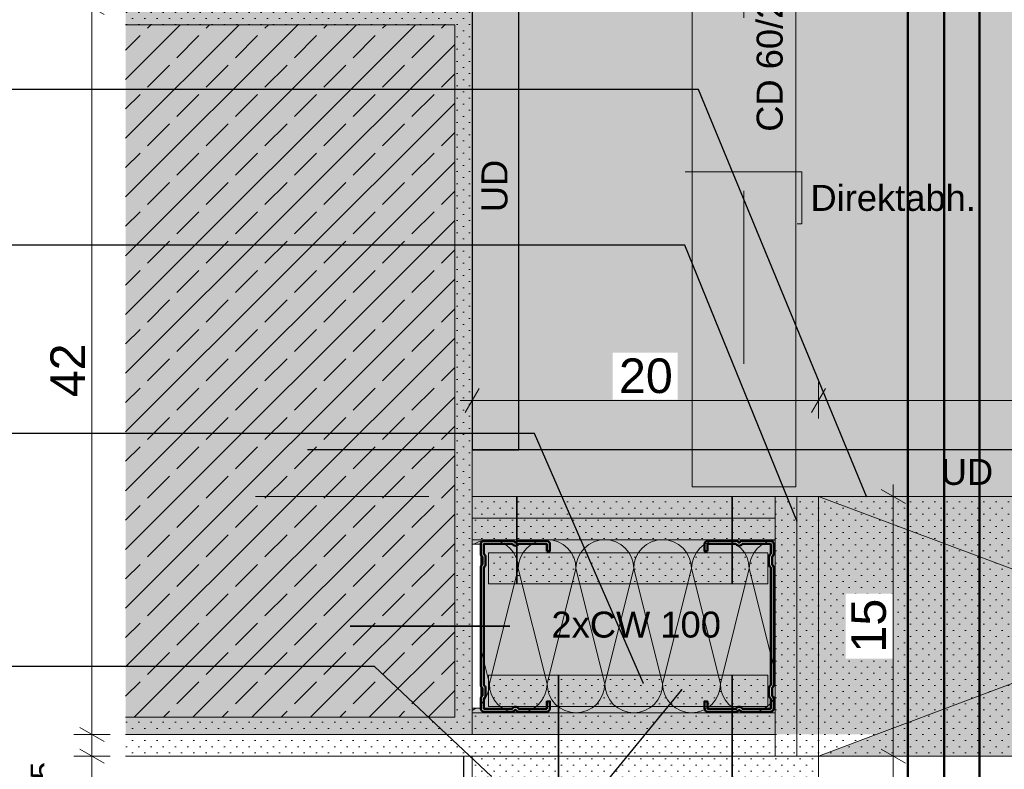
# Model space of a CAD drawing. Header units: metres. Extents: x -1.1 to 13.1, y -2.2 to 1.8.
# Tile 35 of 63: x 2.82 to 3.388, y 1.023 to 1.456. Entities that reach past the tile are written whole.
import ezdxf

# ---------------------------------------------------------------- set-up
doc = ezdxf.new("R2010")
doc.units = ezdxf.units.M
doc.header["$MEASUREMENT"] = 0
for name, pattern in [('Strichlinie eng', [0.023, 0.015, -0.008]), ('Untersicht', [0.02, 0.015, -0.005]), ('Wipeout_Contour', [1, 0, -1])]:
    doc.linetypes.add(name, pattern=pattern)
for name, color, linetype in [('152 - Bemaßung_ Beschriftung.Ausbau', 7, 'Continuous'), ('606 - Struktur.Wand Innen Ausbau', 7, 'Continuous'), ('607 - Struktur.Stütze', 7, 'Continuous'), ('650 - Abdeckung.Fußboden Aufbau', 7, 'Continuous'), ('653 - Abdeckung.TB Verkofferung', 7, 'Continuous'), ('660 - Unterkonstruktion.Trockenbau', 7, 'Continuous'), ('804 - HKLSE.Elektrik', 7, 'Continuous'), ('Neubau_606 - Struktur.Wand Innen Ausbau', 7, 'Continuous'), ('Neubau_653 - Abdeckung.TB Verkofferung', 7, 'Continuous')]:
    doc.layers.add(name, color=color, linetype=linetype)
doc.styles.add('ERSTELLTER_STIL_1', font='txt')
doc.dimstyles.new('ERSTELLTER_STIL__1', dxfattribs={"dimtxt": 0.02, "dimasz": 0.01064, "dimexe": 0.18, "dimexo": 0.0625, "dimgap": 0, "dimtad": 1, "dimzin": 0, "dimdsep": 46, "dimtxsty": 'ERSTELLTER_STIL_1', "dimblk": 'ARROWHEAD_2', "dimblk1": 'ARROWHEAD_2', "dimblk2": 'ARROWHEAD_2', "dimcen": 0.09, "dimse1": 1, "dimse2": 1, "dimclrd": 7, "dimclre": 7, "dimclrt": 7, "dimazin": 0, "dimtfac": 1, "dimtdec": 4, "dimtmove": 0, "dimatfit": 3, "dimfxl": 1, "dimtolj": 1, "dimtzin": 0, "dimarcsym": 0})
doc.dimstyles.new('ERSTELLTER_STIL__2', dxfattribs={"dimtxt": 0.02, "dimasz": 0.01064, "dimexe": 0.18, "dimexo": 0.0625, "dimgap": 0, "dimtad": 1, "dimtih": 1, "dimtoh": 1, "dimzin": 0, "dimdsep": 46, "dimtxsty": 'ERSTELLTER_STIL_1', "dimblk": 'ARROWHEAD_2', "dimblk1": 'ARROWHEAD_2', "dimblk2": 'ARROWHEAD_2', "dimcen": 0.09, "dimse1": 1, "dimse2": 1, "dimclrd": 7, "dimclre": 7, "dimclrt": 7, "dimazin": 0, "dimtfac": 1, "dimtdec": 4, "dimtmove": 0, "dimatfit": 3, "dimfxl": 1, "dimtolj": 1, "dimtzin": 0, "dimarcsym": 0})
doc.dimstyles.new('ERSTELLTER_STIL__3', dxfattribs={"dimtxt": 0.02, "dimasz": 0.01064, "dimexe": 0.18, "dimexo": 0.0625, "dimgap": 0, "dimtad": 1, "dimzin": 0, "dimdsep": 46, "dimtxsty": 'ERSTELLTER_STIL_1', "dimblk": 'ARROWHEAD_2', "dimblk1": 'ARROWHEAD_2', "dimblk2": 'ARROWHEAD_2', "dimcen": 0.09, "dimse1": 1, "dimse2": 1, "dimclrd": 7, "dimclre": 7, "dimclrt": 7, "dimazin": 0, "dimtfac": 1, "dimtdec": 4, "dimtmove": 2, "dimatfit": 3, "dimfxl": 1, "dimtolj": 1, "dimtzin": 0, "dimarcsym": 0})
doc.dimstyles.new('ERSTELLTER_STIL__4', dxfattribs={"dimtxt": 0.18, "dimasz": 0.001824, "dimexe": 0.18, "dimexo": 0.0625, "dimgap": 0, "dimtad": 0, "dimtih": 1, "dimtoh": 1, "dimdec": 4, "dimzin": 0, "dimdsep": 46, "dimcen": 0.09, "dimadec": 0, "dimazin": 0, "dimtfac": 1, "dimtdec": 4, "dimtmove": 0, "dimatfit": 3, "dimldrblk": 'ARROWHEAD_11', "dimfxl": 1, "dimtolj": 1, "dimtzin": 0, "dimarcsym": 0})
pattern_1 = [(45, (0, 0), (-0.003535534, 0.003535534), [0, -0.005])]

# ---------------------------------------------------------------- blocks, each defined once
blk = doc.blocks.new('*X185')
at = {"layer": 'Neubau_606 - Struktur.Wand Innen Ausbau', "color": 7, "linetype": 'Continuous', "lineweight": 5}
for p, q in [((3.08455, 1.15424), (3.08166, 1.1527)), ((3.08767, 1.15519), (3.08455, 1.15424)), ((3.09092, 1.15551), (3.08767, 1.15519)), ((3.09417, 1.15519), (3.09092, 1.15551)), ((3.0973, 1.15424), (3.09417, 1.15519)), ((3.10018, 1.1527), (3.0973, 1.15424)), ((3.11788, 1.15424), (3.115, 1.1527)), ((3.121, 1.15519), (3.11788, 1.15424)), ((3.12426, 1.15551), (3.121, 1.15519)), ((3.12751, 1.15519), (3.12426, 1.15551)), ((3.13063, 1.15424), (3.12751, 1.15519)), ((3.13352, 1.1527), (3.13063, 1.15424)), ((3.15121, 1.15424), (3.14833, 1.1527)), ((3.15434, 1.15519), (3.15121, 1.15424)), ((3.15759, 1.15551), (3.15434, 1.15519)), ((3.16084, 1.15519), (3.15759, 1.15551)), ((3.16397, 1.15424), (3.16084, 1.15519)), ((3.16685, 1.1527), (3.16397, 1.15424)), ((3.18455, 1.15424), (3.18166, 1.1527)), ((3.18767, 1.15519), (3.18455, 1.15424)), ((3.19092, 1.15551), (3.18767, 1.15519)), ((3.19417, 1.15519), (3.19092, 1.15551)), ((3.1973, 1.15424), (3.19417, 1.15519)), ((3.20018, 1.1527), (3.1973, 1.15424)), ((3.21788, 1.15424), (3.215, 1.1527)), ((3.221, 1.15519), (3.21788, 1.15424)), ((3.22426, 1.15551), (3.221, 1.15519)), ((3.22751, 1.15519), (3.22426, 1.15551)), ((3.23063, 1.15424), (3.22751, 1.15519)), ((3.23352, 1.1527), (3.23063, 1.15424)), ((3.25121, 1.15424), (3.24833, 1.1527)), ((3.25434, 1.15519), (3.25121, 1.15424)), ((3.25591, 1.15534), (3.25434, 1.15519)), ((3.08166, 1.1527), (3.08091, 1.15208)), ((3.10271, 1.15063), (3.10018, 1.1527)), ((3.10478, 1.1481), (3.10271, 1.15063)), ((3.11247, 1.15063), (3.1104, 1.1481)), ((3.115, 1.1527), (3.11247, 1.15063)), ((3.13604, 1.15063), (3.13352, 1.1527)), ((3.13811, 1.1481), (3.13604, 1.15063)), ((3.1458, 1.15063), (3.14373, 1.1481)), ((3.14833, 1.1527), (3.1458, 1.15063)), ((3.16937, 1.15063), (3.16685, 1.1527)), ((3.17145, 1.1481), (3.16937, 1.15063)), ((3.17914, 1.15063), (3.17707, 1.1481)), ((3.18166, 1.1527), (3.17914, 1.15063)), ((3.20271, 1.15063), (3.20018, 1.1527)), ((3.20478, 1.1481), (3.20271, 1.15063)), ((3.21247, 1.15063), (3.2104, 1.1481)), ((3.215, 1.1527), (3.21247, 1.15063)), ((3.23604, 1.15063), (3.23352, 1.1527)), ((3.23811, 1.1481), (3.23604, 1.15063)), ((3.2458, 1.15063), (3.24373, 1.1481)), ((3.24833, 1.1527), (3.2458, 1.15063)), ((3.10632, 1.14522), (3.10478, 1.1481)), ((3.10727, 1.14209), (3.10632, 1.14522)), ((3.10886, 1.14522), (3.10791, 1.14209)), ((3.1104, 1.1481), (3.10886, 1.14522)), ((3.13965, 1.14522), (3.13811, 1.1481)), ((3.1406, 1.14209), (3.13965, 1.14522)), ((3.14219, 1.14522), (3.14124, 1.14209)), ((3.14373, 1.1481), (3.14219, 1.14522)), ((3.17299, 1.14522), (3.17145, 1.1481)), ((3.17394, 1.14209), (3.17299, 1.14522)), ((3.17553, 1.14522), (3.17458, 1.14209)), ((3.17707, 1.1481), (3.17553, 1.14522)), ((3.20632, 1.14522), (3.20478, 1.1481)), ((3.20727, 1.14209), (3.20632, 1.14522)), ((3.20886, 1.14522), (3.20791, 1.14209)), ((3.2104, 1.1481), (3.20886, 1.14522)), ((3.23965, 1.14522), (3.23811, 1.1481)), ((3.2406, 1.14209), (3.23965, 1.14522)), ((3.24219, 1.14522), (3.24124, 1.14209)), ((3.24373, 1.1481), (3.24219, 1.14522)), ((3.09092, 1.07218), (3.10759, 1.13884)), ((3.10759, 1.13884), (3.10727, 1.14209)), ((3.10791, 1.14209), (3.10759, 1.13884)), ((3.12426, 1.07218), (3.10759, 1.13884)), ((3.12426, 1.07218), (3.14092, 1.13884)), ((3.14092, 1.13884), (3.1406, 1.14209)), ((3.14124, 1.14209), (3.14092, 1.13884)), ((3.15759, 1.07218), (3.14092, 1.13884)), ((3.15759, 1.07218), (3.17426, 1.13884)), ((3.17426, 1.13884), (3.17394, 1.14209)), ((3.17458, 1.14209), (3.17426, 1.13884)), ((3.19092, 1.07218), (3.17426, 1.13884)), ((3.19092, 1.07218), (3.20759, 1.13884)), ((3.20759, 1.13884), (3.20727, 1.14209)), ((3.20791, 1.14209), (3.20759, 1.13884)), ((3.22426, 1.07218), (3.20759, 1.13884)), ((3.22426, 1.07218), (3.24092, 1.13884)), ((3.24092, 1.13884), (3.2406, 1.14209)), ((3.24124, 1.14209), (3.24092, 1.13884)), ((3.25591, 1.07889), (3.24092, 1.13884)), ((3.09092, 1.07218), (3.08091, 1.11222)), ((3.08965, 1.0658), (3.0906, 1.06893)), ((3.0906, 1.06893), (3.09092, 1.07218)), ((3.09092, 1.07218), (3.09124, 1.06893)), ((3.09124, 1.06893), (3.09219, 1.0658)), ((3.12299, 1.0658), (3.12394, 1.06893)), ((3.12394, 1.06893), (3.12426, 1.07218)), ((3.12426, 1.07218), (3.12458, 1.06893)), ((3.12458, 1.06893), (3.12553, 1.0658)), ((3.15632, 1.0658), (3.15727, 1.06893)), ((3.15727, 1.06893), (3.15759, 1.07218)), ((3.15759, 1.07218), (3.15791, 1.06893)), ((3.15791, 1.06893), (3.15886, 1.0658)), ((3.18965, 1.0658), (3.1906, 1.06893)), ((3.1906, 1.06893), (3.19092, 1.07218)), ((3.19092, 1.07218), (3.19124, 1.06893)), ((3.19124, 1.06893), (3.19219, 1.0658)), ((3.22299, 1.0658), (3.22394, 1.06893)), ((3.22394, 1.06893), (3.22426, 1.07218)), ((3.22426, 1.07218), (3.22458, 1.06893)), ((3.22458, 1.06893), (3.22553, 1.0658)), ((3.08811, 1.06292), (3.08965, 1.0658)), ((3.09219, 1.0658), (3.09373, 1.06292)), ((3.12145, 1.06292), (3.12299, 1.0658)), ((3.12553, 1.0658), (3.12707, 1.06292)), ((3.15478, 1.06292), (3.15632, 1.0658)), ((3.15886, 1.0658), (3.1604, 1.06292)), ((3.18811, 1.06292), (3.18965, 1.0658)), ((3.19219, 1.0658), (3.19373, 1.06292)), ((3.22145, 1.06292), (3.22299, 1.0658)), ((3.22553, 1.0658), (3.22707, 1.06292)), ((3.25478, 1.06292), (3.25591, 1.06503)), ((3.08091, 1.05693), (3.08352, 1.05832)), ((3.08352, 1.05832), (3.08604, 1.06039)), ((3.08604, 1.06039), (3.08811, 1.06292)), ((3.09373, 1.06292), (3.0958, 1.06039)), ((3.0958, 1.06039), (3.09833, 1.05832)), ((3.09833, 1.05832), (3.10121, 1.05678)), ((3.11397, 1.05678), (3.11685, 1.05832)), ((3.11685, 1.05832), (3.11937, 1.06039)), ((3.11937, 1.06039), (3.12145, 1.06292)), ((3.12707, 1.06292), (3.12914, 1.06039)), ((3.12914, 1.06039), (3.13166, 1.05832)), ((3.13166, 1.05832), (3.13455, 1.05678)), ((3.1473, 1.05678), (3.15018, 1.05832)), ((3.15018, 1.05832), (3.15271, 1.06039)), ((3.15271, 1.06039), (3.15478, 1.06292)), ((3.1604, 1.06292), (3.16247, 1.06039)), ((3.16247, 1.06039), (3.165, 1.05832)), ((3.165, 1.05832), (3.16788, 1.05678)), ((3.18063, 1.05678), (3.18352, 1.05832)), ((3.18352, 1.05832), (3.18604, 1.06039)), ((3.18604, 1.06039), (3.18811, 1.06292)), ((3.19373, 1.06292), (3.1958, 1.06039)), ((3.1958, 1.06039), (3.19833, 1.05832)), ((3.19833, 1.05832), (3.20121, 1.05678)), ((3.21397, 1.05678), (3.21685, 1.05832)), ((3.21685, 1.05832), (3.21937, 1.06039)), ((3.21937, 1.06039), (3.22145, 1.06292)), ((3.22707, 1.06292), (3.22914, 1.06039)), ((3.22914, 1.06039), (3.23166, 1.05832)), ((3.23166, 1.05832), (3.23455, 1.05678)), ((3.2473, 1.05678), (3.25018, 1.05832)), ((3.25018, 1.05832), (3.25271, 1.06039)), ((3.25271, 1.06039), (3.25478, 1.06292)), ((3.10121, 1.05678), (3.10434, 1.05583)), ((3.10434, 1.05583), (3.10759, 1.05551)), ((3.10759, 1.05551), (3.11084, 1.05583)), ((3.11084, 1.05583), (3.11397, 1.05678)), ((3.13455, 1.05678), (3.13767, 1.05583)), ((3.13767, 1.05583), (3.14092, 1.05551)), ((3.14092, 1.05551), (3.14417, 1.05583)), ((3.14417, 1.05583), (3.1473, 1.05678)), ((3.16788, 1.05678), (3.171, 1.05583)), ((3.171, 1.05583), (3.17426, 1.05551)), ((3.17426, 1.05551), (3.17751, 1.05583)), ((3.17751, 1.05583), (3.18063, 1.05678)), ((3.20121, 1.05678), (3.20434, 1.05583)), ((3.20434, 1.05583), (3.20759, 1.05551)), ((3.20759, 1.05551), (3.21084, 1.05583)), ((3.21084, 1.05583), (3.21397, 1.05678)), ((3.23455, 1.05678), (3.23767, 1.05583)), ((3.23767, 1.05583), (3.24092, 1.05551)), ((3.24092, 1.05551), (3.24417, 1.05583)), ((3.24417, 1.05583), (3.2473, 1.05678))]:
    blk.add_line(p, q, dxfattribs=at)
blk = doc.blocks.new('*D230')
at = {"layer": '152 - Bemaßung_ Beschriftung.Ausbau', "color": 7, "linetype": 'Continuous', "lineweight": 9}
for p, q in [((3.08091, 1.22547), (3.08091, 1.24647)), ((3.28091, 1.22547), (3.28091, 1.24647)), ((3.08495, 1.24297), (3.07687, 1.22897)), ((3.28495, 1.24297), (3.27687, 1.22897)), ((3.07407, 1.23597), (3.08091, 1.23597)), ((3.08091, 1.23597), (3.28091, 1.23597))]:
    blk.add_line(p, q, dxfattribs=at)
at = {"color": 254, "linetype": 'Wipeout_Contour', "lineweight": 0, "ltscale": 13.811393}
blk.add_wipeout([(3.16213, 1.23637), (3.19969, 1.23637), (3.19969, 1.26357), (3.16213, 1.26357)], dxfattribs=at).dxf.layer = '152 - Bemaßung_ Beschriftung.Ausbau'
at = {"layer": '152 - Bemaßung_ Beschriftung.Ausbau', "color": 7, "lineweight": 9, "insert": (3.16573, 1.23997), "char_height": 0.02, "attachment_point": 7, "style": 'ERSTELLTER_STIL_1'}
blk.add_mtext('\\A1;{\\pql;\\fArial|b0|i0|c0|p38;20}', dxfattribs=at)
blk = doc.blocks.new('ARROWHEAD_2')
at = {"color": 0, "linetype": 'Continuous', "lineweight": 0}
for p, q in [((-0.378, -0.655), (0.378, 0.655)), ((0, 0), (-1, 0))]:
    blk.add_line(p, q, dxfattribs=at)
blk = doc.blocks.new('*D231')
at = {"layer": '152 - Bemaßung_ Beschriftung.Ausbau', "color": 7, "linetype": 'Continuous', "lineweight": 9}
for p, q in [((3.28091, 1.22547), (3.28091, 1.24647)), ((3.68091, 1.22547), (3.68091, 1.24647)), ((3.28495, 1.24297), (3.27687, 1.22897)), ((3.67687, 1.22897), (3.68495, 1.24297)), ((3.28091, 1.23597), (3.68091, 1.23597)), ((3.68091, 1.23597), (3.68776, 1.23597))]:
    blk.add_line(p, q, dxfattribs=at)
at = {"color": 254, "linetype": 'Wipeout_Contour', "lineweight": 0, "ltscale": 14.924564}
blk.add_wipeout([(3.46213, 1.23637), (3.49969, 1.23637), (3.49969, 1.26357), (3.46213, 1.26357)], dxfattribs=at).dxf.layer = '152 - Bemaßung_ Beschriftung.Ausbau'
at = {"layer": '152 - Bemaßung_ Beschriftung.Ausbau', "color": 7, "lineweight": 9, "insert": (3.46573, 1.23997), "char_height": 0.02, "attachment_point": 7, "style": 'ERSTELLTER_STIL_1'}
blk.add_mtext('\\A1;{\\pql;\\fArial|b0|i0|c0|p38;40}', dxfattribs=at)
blk = doc.blocks.new('*D239')
at = {"layer": '152 - Bemaßung_ Beschriftung.Ausbau', "color": 7, "linetype": 'Continuous', "lineweight": 9}
for p, q in [((2.85451, 1.03455), (2.86851, 1.02647)), ((2.87201, 1.03051), (2.85101, 1.03051)), ((2.86151, 0.91051), (2.86151, 1.03051)), ((2.87201, 0.91051), (2.85101, 0.91051)), ((2.85451, 0.91455), (2.86851, 0.90647))]:
    blk.add_line(p, q, dxfattribs=at)
at = {"layer": '152 - Bemaßung_ Beschriftung.Ausbau', "color": 7, "lineweight": 9, "insert": (2.85773, 0.99125), "char_height": 0.02, "attachment_point": 7, "rotation": 90, "style": 'ERSTELLTER_STIL_1'}
blk.add_mtext('\\A1;{\\pql;\\fArial|b0|i0|c0|p38;1\\fArial|b0|i0|c0|p38;\\A1{\\H.66x;\\S25^  ;}}', dxfattribs=at)
at = {"color": 254, "linetype": 'Wipeout_Contour', "lineweight": 0, "ltscale": 12.243766}
blk.add_wipeout([(2.86111, 0.98765), (2.86111, 1.03006), (2.83391, 1.03006), (2.83391, 0.98765)], dxfattribs=at).dxf.layer = '152 - Bemaßung_ Beschriftung.Ausbau'
at = {"color": 254, "linetype": 'Wipeout_Contour', "lineweight": 0, "ltscale": 12.135876}
blk.add_wipeout([(2.85819, 0.91466), (2.85819, 0.95359), (2.82962, 0.95359), (2.82962, 0.91466)], dxfattribs=at).dxf.layer = '152 - Bemaßung_ Beschriftung.Ausbau'
at = {"layer": '152 - Bemaßung_ Beschriftung.Ausbau', "color": 7, "lineweight": 9, "insert": (2.85391, 0.91895), "char_height": 0.02, "attachment_point": 7, "rotation": 90, "style": 'ERSTELLTER_STIL_1'}
blk.add_mtext('\\A1;{\\pql;\\fArial|b0|i0|c0|p38;12}', dxfattribs=at)
blk = doc.blocks.new('*D240')
at = {"layer": '152 - Bemaßung_ Beschriftung.Ausbau', "color": 7, "linetype": 'Continuous', "lineweight": 9}
for p, q in [((2.85451, 1.04705), (2.86851, 1.03897)), ((2.87201, 1.04301), (2.85101, 1.04301)), ((2.86151, 1.03051), (2.86151, 1.04301)), ((2.85451, 1.03455), (2.86851, 1.02647)), ((2.87201, 1.03051), (2.85101, 1.03051))]:
    blk.add_line(p, q, dxfattribs=at)
blk = doc.blocks.new('*D241')
at = {"layer": '152 - Bemaßung_ Beschriftung.Ausbau', "color": 7, "linetype": 'Continuous', "lineweight": 9}
for p, q in [((2.85451, 1.46705), (2.86851, 1.45897)), ((2.87201, 1.46301), (2.85101, 1.46301)), ((2.86151, 1.04301), (2.86151, 1.46301)), ((2.85451, 1.04705), (2.86851, 1.03897)), ((2.87201, 1.04301), (2.85101, 1.04301))]:
    blk.add_line(p, q, dxfattribs=at)
at = {"color": 254, "linetype": 'Wipeout_Contour', "lineweight": 0, "ltscale": 12.597834}
blk.add_wipeout([(2.86111, 1.23423), (2.86111, 1.27179), (2.83391, 1.27179), (2.83391, 1.23423)], dxfattribs=at).dxf.layer = '152 - Bemaßung_ Beschriftung.Ausbau'
at = {"layer": '152 - Bemaßung_ Beschriftung.Ausbau', "color": 7, "lineweight": 9, "insert": (2.85751, 1.23783), "char_height": 0.02, "attachment_point": 7, "rotation": 90, "style": 'ERSTELLTER_STIL_1'}
blk.add_mtext('\\A1;{\\pql;\\fArial|b0|i0|c0|p38;42}', dxfattribs=at)
blk = doc.blocks.new('ARROWHEAD_11')
at = {"color": 0, "linetype": 'Continuous', "lineweight": 0}
blk.add_line((0, 0), (-1, 0), dxfattribs=at)
at = {"color": 0, "linetype": 'Continuous', "lineweight": 0, "const_width": 0.25, "flags": 128}
blk.add_lwpolyline([(-0.125, 0, 1), (0.125, 0, 1)], format="xyb", close=True, dxfattribs=at)
blk = doc.blocks.new('*D245')
at = {"layer": '152 - Bemaßung_ Beschriftung.Ausbau', "color": 7, "linetype": 'Continuous', "lineweight": 9}
for p, q in [((3.31711, 1.03455), (3.33111, 1.02647)), ((3.33461, 1.03051), (3.31361, 1.03051)), ((3.32411, 1.01051), (3.32411, 1.03051)), ((3.31711, 1.01455), (3.33111, 1.00647)), ((3.33461, 1.01051), (3.31361, 1.01051))]:
    blk.add_line(p, q, dxfattribs=at)
blk = doc.blocks.new('*D246')
at = {"layer": '152 - Bemaßung_ Beschriftung.Ausbau', "color": 7, "linetype": 'Continuous', "lineweight": 9}
for p, q in [((3.33111, 1.17647), (3.31711, 1.18455)), ((3.32411, 1.18051), (3.32411, 1.18736)), ((3.33461, 1.18051), (3.31361, 1.18051)), ((3.32411, 1.03051), (3.32411, 1.18051)), ((3.31711, 1.03455), (3.33111, 1.02647)), ((3.33461, 1.03051), (3.31361, 1.03051))]:
    blk.add_line(p, q, dxfattribs=at)
at = {"color": 254, "linetype": 'Wipeout_Contour', "lineweight": 0, "ltscale": 14.098284}
blk.add_wipeout([(3.32371, 1.08673), (3.32371, 1.12429), (3.29651, 1.12429), (3.29651, 1.08673)], dxfattribs=at).dxf.layer = '152 - Bemaßung_ Beschriftung.Ausbau'
at = {"layer": '152 - Bemaßung_ Beschriftung.Ausbau', "color": 7, "lineweight": 9, "insert": (3.32011, 1.09033), "char_height": 0.02, "attachment_point": 7, "rotation": 90, "style": 'ERSTELLTER_STIL_1'}
blk.add_mtext('\\A1;{\\pql;\\fArial|b0|i0|c0|p38;15}', dxfattribs=at)

msp = doc.modelspace()

# ---------------------------------------------------------------- hatches: boundary and pattern name
at = {"layer": '606 - Struktur.Wand Innen Ausbau', "linetype": 'Continuous', "lineweight": 5}
h = msp.add_hatch(dxfattribs=at)
h.set_pattern_fill('Gips_0004', style=0, pattern_type=2)
h.set_pattern_definition(pattern_1)
h.paths.add_polyline_path([(3.0904, 1.12997), (3.25166, 1.12997), (3.25166, 1.14797), (3.0904, 1.14797)])
h = msp.add_hatch(dxfattribs=at)
h.set_pattern_fill('Gips_0004', style=0, pattern_type=2)
h.set_pattern_definition(pattern_1)
h.paths.add_polyline_path([(3.0904, 1.05918), (3.25166, 1.05918), (3.25166, 1.07718), (3.0904, 1.07718)])
at = {"layer": '607 - Struktur.Stütze', "linetype": 'Continuous', "lineweight": 5}
h = msp.add_hatch(dxfattribs=at)
h.set_pattern_fill('Gips_0004', style=0, pattern_type=2)
h.set_pattern_definition(pattern_1)
h.paths.add_polyline_path([(3.07091, 1.05301), (2.88091, 1.05301), (2.88091, 1.04301), (3.08091, 1.04301), (3.08091, 1.46301), (2.88091, 1.46301), (2.88091, 1.45301), (3.07091, 1.45301)])
h = msp.add_hatch(dxfattribs=at)
h.set_pattern_fill('Beton__Stahlbeton_0004', style=0, pattern_type=2)
h.set_pattern_definition([(45, (0, 0), (-0.01697056, 0.01697056), []), (45, (-0.008485, 0.008485), (-0.01697056, 0.01697056), [0.018, -0.006])])
h.paths.add_polyline_path([(3.07091, 1.45301), (2.88091, 1.45301), (2.88091, 1.05301), (3.07091, 1.05301)])
at = {"layer": '653 - Abdeckung.TB Verkofferung', "linetype": 'Continuous', "lineweight": 0, "true_color": 0x5f5f5f}
msp.add_hatch(color=251, dxfattribs=at).paths.add_polyline_path([(2.88091, 1.46301), (4.08091, 1.46301), (4.08091, 1.04301), (2.88091, 1.04301)])
at = {"layer": '653 - Abdeckung.TB Verkofferung', "linetype": 'Continuous', "lineweight": 5}
h = msp.add_hatch(dxfattribs=at)
h.set_pattern_fill('Gips_0004', style=0, pattern_type=2)
h.set_pattern_definition(pattern_1)
h.paths.add_polyline_path([(3.28091, 1.18051), (3.68091, 1.18051), (3.68091, 1.03051), (3.28091, 1.03051)])
at = {"layer": 'Neubau_606 - Struktur.Wand Innen Ausbau', "linetype": 'Continuous', "lineweight": 5}
h = msp.add_hatch(dxfattribs=at)
h.set_pattern_fill('Gips_0004', style=0, pattern_type=2)
h.set_pattern_definition(pattern_1)
h.paths.add_polyline_path([(3.25591, 1.18051), (3.08091, 1.18051), (3.08091, 1.16801), (3.25591, 1.16801)])
at = {"layer": 'Neubau_606 - Struktur.Wand Innen Ausbau', "linetype": 'Continuous', "lineweight": 0, "true_color": 0x3f1a1a}
for points in [[(3.68091, 1.18051), (3.28091, 1.18051), (3.48091, 1.10551)], [(3.28091, 1.03051), (3.68091, 1.03051), (3.48091, 1.10551)]]:
    msp.add_hatch(color=19, dxfattribs=at).paths.add_polyline_path(points)
at = {"layer": 'Neubau_606 - Struktur.Wand Innen Ausbau', "linetype": 'Continuous', "lineweight": 5}
h = msp.add_hatch(dxfattribs=at)
h.set_pattern_fill('Gips_0004', style=0, pattern_type=2)
h.set_pattern_definition(pattern_1)
h.paths.add_polyline_path([(3.25591, 1.16801), (3.08091, 1.16801), (3.08091, 1.15551), (3.25591, 1.15551)])
h = msp.add_hatch(dxfattribs=at)
h.set_pattern_fill('Gips_0004', style=0, pattern_type=2)
h.set_pattern_definition(pattern_1)
h.paths.add_polyline_path([(3.08091, 1.05551), (3.08091, 1.04301), (3.25591, 1.04301), (3.25591, 1.05551)])
h = msp.add_hatch(dxfattribs=at)
h.set_pattern_fill('Gips_0004', style=0, pattern_type=2)
h.set_pattern_definition(pattern_1)
h.paths.add_polyline_path([(3.25591, 1.04301), (2.88091, 1.04301), (2.88091, 1.03051), (3.25591, 1.03051)])

# ---------------------------------------------------------------- linework, layer by layer
at = {"layer": '606 - Struktur.Wand Innen Ausbau', "color": 1, "linetype": 'Continuous', "lineweight": 9}
msp.add_line((3.08091, 1.04301), (3.25591, 1.04301), dxfattribs=at)
at = {"layer": '606 - Struktur.Wand Innen Ausbau', "color": 7, "linetype": 'Continuous', "lineweight": 13, "flags": 128}
for points in [[(3.0904, 1.12997), (3.25166, 1.12997), (3.25166, 1.14797), (3.0904, 1.14797)], [(3.0904, 1.05918), (3.25166, 1.05918), (3.25166, 1.07718), (3.0904, 1.07718)]]:
    msp.add_lwpolyline(points, close=True, dxfattribs=at)
at = {"layer": '607 - Struktur.Stütze', "color": 7, "linetype": 'Continuous', "lineweight": 5}
msp.add_lwpolyline([(2.88091, 1.04301), (3.08091, 1.04301), (3.08091, 1.46301), (2.88091, 1.46301)], dxfattribs=at)
at = {"layer": '607 - Struktur.Stütze', "color": 7, "linetype": 'Continuous', "lineweight": 13}
msp.add_lwpolyline([(2.88091, 1.05301), (3.07091, 1.05301), (3.07091, 1.45301), (2.88091, 1.45301)], dxfattribs=at)
at = {"layer": '650 - Abdeckung.Fußboden Aufbau', "color": 7, "linetype": 'Continuous', "lineweight": 13}
for points in [[(2.98591, 1.70251), (2.98591, 1.46301), (3.08091, 1.46301), (3.08091, 1.18051), (3.25591, 1.18051)], [(3.25591, 1.03051), (2.88091, 1.03051)]]:
    msp.add_lwpolyline(points, dxfattribs=at)
at = {"layer": '653 - Abdeckung.TB Verkofferung', "color": 7, "linetype": 'Strichlinie eng', "lineweight": 35}
for p, q in [((3.13091, 1.07718), (3.13091, 0.91051)), ((3.23112, 1.07718), (3.23112, 1.01051))]:
    msp.add_line(p, q, dxfattribs=at)
at = {"layer": '653 - Abdeckung.TB Verkofferung', "color": 1, "linetype": 'Continuous', "lineweight": 18, "flags": 128}
msp.add_lwpolyline([(3.20791, 1.18613), (3.26791, 1.18613), (3.26791, 1.55707), (3.20791, 1.55707)], close=True, dxfattribs=at)
at = {"layer": '653 - Abdeckung.TB Verkofferung', "color": 1, "linetype": 'Strichlinie eng', "lineweight": 18, "flags": 128}
msp.add_lwpolyline([(3.23791, 1.55707), (3.23791, 1.18613)], dxfattribs=at)
at = {"layer": '653 - Abdeckung.TB Verkofferung', "color": 1, "linetype": 'Continuous', "lineweight": 25, "flags": 128}
msp.add_lwpolyline([(3.08091, 1.20751), (3.10791, 1.20751), (3.10791, 1.49001), (3.08091, 1.49001)], close=True, dxfattribs=at)
at = {"layer": '653 - Abdeckung.TB Verkofferung', "color": 1, "linetype": 'Strichlinie eng', "lineweight": 18, "flags": 128}
msp.add_lwpolyline([(3.20388, 1.36801), (3.27125, 1.36801), (3.27125, 1.33801), (3.20388, 1.33801)], close=True, dxfattribs=at)
at = {"layer": '653 - Abdeckung.TB Verkofferung', "color": 1, "linetype": 'Continuous', "lineweight": 9, "flags": 128}
msp.add_lwpolyline([(3.28091, 1.18051), (3.68091, 1.18051), (3.68091, 1.03051), (3.28091, 1.03051)], close=True, dxfattribs=at)
at = {"layer": '653 - Abdeckung.TB Verkofferung', "color": 1, "linetype": 'Strichlinie eng', "lineweight": 25, "flags": 128}
msp.add_lwpolyline([(3.07591, 1.03051), (3.07591, -1.02449)], dxfattribs=at)
at = {"layer": '660 - Unterkonstruktion.Trockenbau', "color": 7, "linetype": 'Continuous', "lineweight": 50, "flags": 128}
msp.add_lwpolyline([(3.21683, 1.14891), (3.21508, 1.14891), (3.21508, 1.15291, -0.414214), (3.21708, 1.15491), (3.23314, 1.15491, -0.267949), (3.23487, 1.15391, 0.57735), (3.2353, 1.15391, -0.267949), (3.23703, 1.15491), (3.25308, 1.15491, -0.414214), (3.25508, 1.15291), (3.25508, 1.14741, -0.250492), (3.2542, 1.14575, 0.250492), (3.25408, 1.14554), (3.25408, 1.14128, 0.250492), (3.2542, 1.14107, -0.250492), (3.25508, 1.13941), (3.25508, 1.07161, -0.250492), (3.25419, 1.06995, 0.250492), (3.25408, 1.06974), (3.25408, 1.06548, 0.250492), (3.25419, 1.06527, -0.250492), (3.25508, 1.06361), (3.25508, 1.05811, -0.414214), (3.25308, 1.05611), (3.23703, 1.05611, -0.267949), (3.2353, 1.05711, 0.57735), (3.23487, 1.05711, -0.267949), (3.23314, 1.05611), (3.21708, 1.05611, -0.414214), (3.21508, 1.05811), (3.21508, 1.06211), (3.21683, 1.06211), (3.21683, 1.05811, 0.414214), (3.21708, 1.05786), (3.23314, 1.05786, 0.267949), (3.23335, 1.05798, -0.57735), (3.23682, 1.05798, 0.267949), (3.23703, 1.05786), (3.25308, 1.05786, 0.414214), (3.25333, 1.05811), (3.25333, 1.06361, 0.250492), (3.25322, 1.06382, -0.250492), (3.25233, 1.06548), (3.25233, 1.06974, -0.250492), (3.25322, 1.0714, 0.250492), (3.25333, 1.07161), (3.25333, 1.13941, 0.250492), (3.25322, 1.13962, -0.250492), (3.25233, 1.14128), (3.25233, 1.14554, -0.250492), (3.25322, 1.1472, 0.250492), (3.25333, 1.14741), (3.25333, 1.15291, 0.414214), (3.25308, 1.15316), (3.23703, 1.15316, 0.267949), (3.23682, 1.15303, -0.57735), (3.23335, 1.15303, 0.267949), (3.23314, 1.15316), (3.21708, 1.15316, 0.414214), (3.21683, 1.15291)], format="xyb", close=True, dxfattribs=at)
at = {"layer": '804 - HKLSE.Elektrik', "color": 92, "linetype": 'Continuous', "lineweight": 50, "true_color": 0x00be00, "flags": 128}
for points in [[(3.33249, 1.47098), (3.33249, 1.01029)], [(3.35353, 1.47098), (3.35353, 1.01029)], [(3.37388, 1.47098), (3.37388, 1.01029)]]:
    msp.add_lwpolyline(points, dxfattribs=at)
at = {"layer": 'Neubau_606 - Struktur.Wand Innen Ausbau', "color": 1, "linetype": 'Continuous', "lineweight": 9}
for p, q in [((3.68091, 1.03051), (3.28091, 1.18051)), ((3.28091, 1.03051), (3.68091, 1.18051)), ((3.08091, 1.16801), (3.25591, 1.16801)), ((3.08091, 1.04301), (3.25591, 1.04301))]:
    msp.add_line(p, q, dxfattribs=at)
at = {"layer": 'Neubau_606 - Struktur.Wand Innen Ausbau', "color": 1, "linetype": 'Continuous', "lineweight": 13}
for p, q in [((3.08091, 1.15551), (3.25591, 1.15551)), ((3.08091, 1.05551), (3.25591, 1.05551))]:
    msp.add_line(p, q, dxfattribs=at)
for points in [[(3.25591, 1.18051), (3.08091, 1.18051)], [(2.88091, 1.03051), (3.25591, 1.03051)]]:
    msp.add_lwpolyline(points, dxfattribs=at)
at = {"layer": 'Neubau_606 - Struktur.Wand Innen Ausbau', "color": 1, "linetype": 'Continuous', "lineweight": 9, "flags": 128}
for points in [[(3.68091, 1.18051), (3.28091, 1.18051)], [(3.28091, 1.15551), (3.28091, 1.05551)], [(3.28091, 1.03051), (3.68091, 1.03051)]]:
    msp.add_lwpolyline(points, dxfattribs=at)
at = {"layer": 'Neubau_653 - Abdeckung.TB Verkofferung', "color": 1, "linetype": 'Continuous', "lineweight": 25}
for p, q in [((3.07091, 1.20751), (2.98591, 1.20751)), ((4.08091, 1.20751), (3.08091, 1.20751))]:
    msp.add_line(p, q, dxfattribs=at)
at = {"layer": 'Neubau_653 - Abdeckung.TB Verkofferung', "color": 1, "linetype": 'Untersicht', "lineweight": 9}
msp.add_line((3.25591, 1.18051), (2.88091, 1.18051), dxfattribs=at)

# ---------------------------------------------------------------- block references
at = {"layer": 'Neubau_606 - Struktur.Wand Innen Ausbau', "color": 7, "linetype": 'Continuous', "lineweight": 5}
msp.add_blockref('*X185', (0, 0), dxfattribs=at)

# ---------------------------------------------------------------- texts
at = {"layer": '152 - Bemaßung_ Beschriftung.Ausbau', "color": 7, "linetype": 'Continuous', "lineweight": 9, "char_height": 0.015, "rotation": 90, "style": 'ERSTELLTER_STIL_1'}
for s, insert, attachment_point in [('\\A1;{\\pqr;\\fArial|b0|i0|c0|p38;C\\fArial|b0|i0|c0|p38;D 60/27}', (3.26043, 1.47975), 9), ('\\A1;{\\pql;\\fArial|b0|i0|c0|p38;UD}', (3.10157, 1.34477), 7)]:
    msp.add_mtext(s, dxfattribs=dict(at, insert=insert, attachment_point=attachment_point))
at = {"layer": '152 - Bemaßung_ Beschriftung.Ausbau', "color": 7, "linetype": 'Continuous', "lineweight": 9, "char_height": 0.015, "attachment_point": 7, "style": 'ERSTELLTER_STIL_1'}
for s, insert in [('\\A1;{\\pql;\\fArial|b0|i0|c0|p38;Direktabh.}', (3.27629, 1.3453)), ('\\A1;{\\pql;\\fArial|b0|i0|c0|p38;2x\\fArial|b0|i0|c0|p38;CW 100}', (3.12677, 1.09876))]:
    msp.add_mtext(s, dxfattribs=dict(at, insert=insert))

# ---------------------------------------------------------------- dimensions: what is measured, and where the dimension line sits
at = {"layer": '152 - Bemaßung_ Beschriftung.Ausbau', "color": 7, "linetype": 'Continuous', "lineweight": 9}
dim = msp.add_linear_dim(base=(3.32411, 1.03051), p1=(3.18091, 1.01051), p2=(3.28091, 1.03051), angle=90, dimstyle='ERSTELLTER_STIL__1', dxfattribs=at)
dim.commit()
dim.dimension.update_dxf_attribs({"geometry": '*D245', "text_midpoint": (3.31011, 0.99891), "dimtype": 160, "text_rotation": 90})

# ---------------------------------------------------------------- next in the draw order: dimensions: what is measured, and where the dimension line sits
dim = msp.add_linear_dim(base=(3.28091, 1.23597), p1=(3.08091, 1.18051), p2=(3.28091, 1.18051), dimstyle='ERSTELLTER_STIL__2', dxfattribs=at)
dim.commit()
dim.dimension.update_dxf_attribs({"geometry": '*D230', "text_midpoint": (3.18098, 1.24997), "dimtype": 160})
dim = msp.add_linear_dim(base=(2.86151, 1.03051), p1=(3.08091, 0.91051), p2=(2.88091, 1.03051), angle=90, dimstyle='ERSTELLTER_STIL__3', dxfattribs=at)
dim.commit()
dim.dimension.update_dxf_attribs({"geometry": '*D239', "text_midpoint": (2.84391, 0.9342), "dimtype": 160, "text_rotation": 90})

# ---------------------------------------------------------------- next in the draw order: hatches: boundary and pattern name
at = {"layer": '606 - Struktur.Wand Innen Ausbau', "linetype": 'Continuous', "lineweight": 5}
h = msp.add_hatch(dxfattribs=at)
h.set_pattern_fill('Gips_0004', style=0, pattern_type=2)
h.set_pattern_definition(pattern_1)
h.paths.add_polyline_path([(3.25591, 1.18051), (3.26841, 1.18051), (3.26841, 1.03051), (3.25591, 1.03051)])
at = {"layer": '653 - Abdeckung.TB Verkofferung', "linetype": 'Continuous', "lineweight": 5}
h = msp.add_hatch(dxfattribs=at)
h.set_pattern_fill('Gips_0004', style=0, pattern_type=2)
h.set_pattern_definition(pattern_1)
h.paths.add_polyline_path([(3.28091, 1.03051), (3.28091, 1.01051), (3.08091, 1.01051), (3.08091, 1.03051)])

# ---------------------------------------------------------------- next in the draw order: linework, layer by layer
at = {"layer": '606 - Struktur.Wand Innen Ausbau', "color": 1, "linetype": 'Continuous', "lineweight": 18, "flags": 128}
msp.add_lwpolyline([(3.25591, 1.18051), (3.26841, 1.18051), (3.26841, 1.03051), (3.25591, 1.03051)], close=True, dxfattribs=at)
at = {"layer": '653 - Abdeckung.TB Verkofferung', "color": 7, "linetype": 'Continuous', "lineweight": 35}
for p, q in [((3.10679, 1.18051), (3.10679, 1.12997)), ((3.23112, 1.18051), (3.23112, 1.12997))]:
    msp.add_line(p, q, dxfattribs=at)
at = {"layer": '653 - Abdeckung.TB Verkofferung', "color": 1, "linetype": 'Continuous', "lineweight": 18, "flags": 128}
msp.add_lwpolyline([(3.28091, 1.03051), (3.28091, 1.01051), (3.08091, 1.01051), (3.08091, 1.03051)], close=True, dxfattribs=at)

# ---------------------------------------------------------------- next in the draw order: dimensions: what is measured, and where the dimension line sits
at = {"layer": '152 - Bemaßung_ Beschriftung.Ausbau', "color": 7, "linetype": 'Continuous', "lineweight": 9}
dim = msp.add_linear_dim(base=(3.68091, 1.23597), p1=(3.28091, 1.18051), p2=(3.68091, 1.18051), dimstyle='ERSTELLTER_STIL__2', dxfattribs=at)
dim.commit()
dim.dimension.update_dxf_attribs({"geometry": '*D231', "text_midpoint": (3.48098, 1.24997), "dimtype": 160})
dim = msp.add_linear_dim(base=(2.86151, 1.04301), p1=(2.88091, 1.03051), p2=(2.88091, 1.04301), angle=90, dimstyle='ERSTELLTER_STIL__1', dxfattribs=at)
dim.commit()
dim.dimension.update_dxf_attribs({"geometry": '*D240', "text_midpoint": (2.84751, 1.03351), "dimtype": 160, "text_rotation": 90})

# ---------------------------------------------------------------- next in the draw order: hatches: boundary and pattern name
at = {"layer": '606 - Struktur.Wand Innen Ausbau', "linetype": 'Continuous', "lineweight": 5}
h = msp.add_hatch(dxfattribs=at)
h.set_pattern_fill('Gips_0004', style=0, pattern_type=2)
h.set_pattern_definition(pattern_1)
h.paths.add_polyline_path([(3.26841, 1.18051), (3.28091, 1.18051), (3.28091, 1.03051), (3.26841, 1.03051)])

# ---------------------------------------------------------------- next in the draw order: linework, layer by layer
at = {"layer": '606 - Struktur.Wand Innen Ausbau', "color": 1, "linetype": 'Continuous', "lineweight": 18, "flags": 128}
msp.add_lwpolyline([(3.26841, 1.18051), (3.28091, 1.18051), (3.28091, 1.03051), (3.26841, 1.03051)], close=True, dxfattribs=at)

# ---------------------------------------------------------------- next in the draw order: texts
at = {"layer": '152 - Bemaßung_ Beschriftung.Ausbau', "color": 7, "linetype": 'Continuous', "lineweight": 9, "insert": (3.3515, 1.18698), "char_height": 0.015, "attachment_point": 7, "style": 'ERSTELLTER_STIL_1'}
msp.add_mtext('\\A1;{\\pql;\\fArial|b0|i0|c0|p38;UD}', dxfattribs=at)

# ---------------------------------------------------------------- next in the draw order: dimensions: what is measured, and where the dimension line sits
at = {"layer": '152 - Bemaßung_ Beschriftung.Ausbau', "color": 7, "linetype": 'Continuous', "lineweight": 9}
dim = msp.add_linear_dim(base=(2.86151, 1.46301), p1=(2.88091, 1.04301), p2=(2.88091, 1.46301), angle=90, dimstyle='ERSTELLTER_STIL__1', dxfattribs=at)
dim.commit()
dim.dimension.update_dxf_attribs({"geometry": '*D241', "text_midpoint": (2.84751, 1.25308), "dimtype": 160, "text_rotation": 90})

# ---------------------------------------------------------------- next in the draw order: leaders
at = {"layer": '152 - Bemaßung_ Beschriftung.Ausbau', "color": 7, "linetype": 'Continuous', "lineweight": 9, "annotation_type": 0, "has_hookline": 1, "hookline_direction": 1}
for points, text_width in [([(3.30867, 1.18051), (3.21156, 1.4157), (2.78608, 1.4157)], 0.45959), ([(3.26841, 1.16638), (3.20383, 1.32577), (2.78608, 1.32577)], 0.50999), ([(3.17968, 1.07278), (3.11701, 1.21679), (2.78608, 1.21679)], 0.41315), ([(3.092, 1.01896), (3.02454, 1.08231), (2.78608, 1.08231)], 0.49448), ([(3.20185, 1.06887), (3.1066, 0.95247), (2.78608, 0.95247)], 0.35881)]:
    msp.add_leader(points, dimstyle='ERSTELLTER_STIL__4', dxfattribs=dict(at, text_width=text_width))

# ---------------------------------------------------------------- next in the draw order: dimensions: what is measured, and where the dimension line sits
at = {"layer": '152 - Bemaßung_ Beschriftung.Ausbau', "color": 7, "linetype": 'Continuous', "lineweight": 9}
dim = msp.add_linear_dim(base=(3.32411, 1.18051), p1=(3.28091, 1.03051), p2=(3.28091, 1.18051), angle=90, dimstyle='ERSTELLTER_STIL__1', dxfattribs=at)
dim.commit()
dim.dimension.update_dxf_attribs({"geometry": '*D246', "text_midpoint": (3.31011, 1.10558), "dimtype": 160, "text_rotation": 90})

# ---------------------------------------------------------------- next in the draw order: wipeouts: each hides what was drawn before it
at = {"color": 254, "linetype": 'Wipeout_Contour', "lineweight": 0, "ltscale": 13.248084}
msp.add_wipeout([(3.08591, 1.05811), (3.08591, 1.15291), (3.08091, 1.15291), (3.08091, 1.05811)], dxfattribs=at).dxf.layer = '660 - Unterkonstruktion.Trockenbau'

# ---------------------------------------------------------------- next in the draw order: linework, layer by layer
at = {"layer": '653 - Abdeckung.TB Verkofferung', "color": 7, "linetype": 'Strichlinie eng', "lineweight": 35}
msp.add_line((3.01059, 1.10551), (3.10271, 1.10551), dxfattribs=at)
at = {"layer": '660 - Unterkonstruktion.Trockenbau', "color": 7, "linetype": 'Continuous', "lineweight": 50, "flags": 128}
msp.add_lwpolyline([(3.12416, 1.14891), (3.12591, 1.14891), (3.12591, 1.15291, 0.414214), (3.12391, 1.15491), (3.10786, 1.15491, 0.267949), (3.10613, 1.15391, -0.57735), (3.1057, 1.15391, 0.267949), (3.10396, 1.15491), (3.08791, 1.15491, 0.414214), (3.08591, 1.15291), (3.08591, 1.14741, 0.250492), (3.0868, 1.14575, -0.250492), (3.08691, 1.14554), (3.08691, 1.14128, -0.250492), (3.0868, 1.14107, 0.250492), (3.08591, 1.13941), (3.08591, 1.07161, 0.250492), (3.0868, 1.06995, -0.250492), (3.08691, 1.06974), (3.08691, 1.06548, -0.250492), (3.0868, 1.06527, 0.250492), (3.08591, 1.06361), (3.08591, 1.05811, 0.414214), (3.08791, 1.05611), (3.10396, 1.05611, 0.267949), (3.1057, 1.05711, -0.57735), (3.10613, 1.05711, 0.267949), (3.10786, 1.05611), (3.12391, 1.05611, 0.414214), (3.12591, 1.05811), (3.12591, 1.06211), (3.12416, 1.06211), (3.12416, 1.05811, -0.414214), (3.12391, 1.05786), (3.10786, 1.05786, -0.267949), (3.10764, 1.05799, 0.57735), (3.10418, 1.05799, -0.267949), (3.10396, 1.05786), (3.08791, 1.05786, -0.414214), (3.08766, 1.05811), (3.08766, 1.06361, -0.250492), (3.08777, 1.06382, 0.250492), (3.08866, 1.06548), (3.08866, 1.06974, 0.250492), (3.08777, 1.0714, -0.250492), (3.08766, 1.07161), (3.08766, 1.13941, -0.250492), (3.08777, 1.13962, 0.250492), (3.08866, 1.14128), (3.08866, 1.14554, 0.250492), (3.08777, 1.1472, -0.250492), (3.08766, 1.14741), (3.08766, 1.15291, -0.414214), (3.08791, 1.15316), (3.10396, 1.15316, -0.267949), (3.10418, 1.15304, 0.57735), (3.10764, 1.15304, -0.267949), (3.10786, 1.15316), (3.12391, 1.15316, -0.414214), (3.12416, 1.15291)], format="xyb", close=True, dxfattribs=at)
at = {"layer": '660 - Unterkonstruktion.Trockenbau', "color": 7, "linetype": 'Continuous', "lineweight": 5, "flags": 128}
msp.add_lwpolyline([(3.08591, 1.05811), (3.08091, 1.05811), (3.08091, 1.15291), (3.08591, 1.15291)], close=True, dxfattribs=at)

doc.saveas('drawing.dxf')
